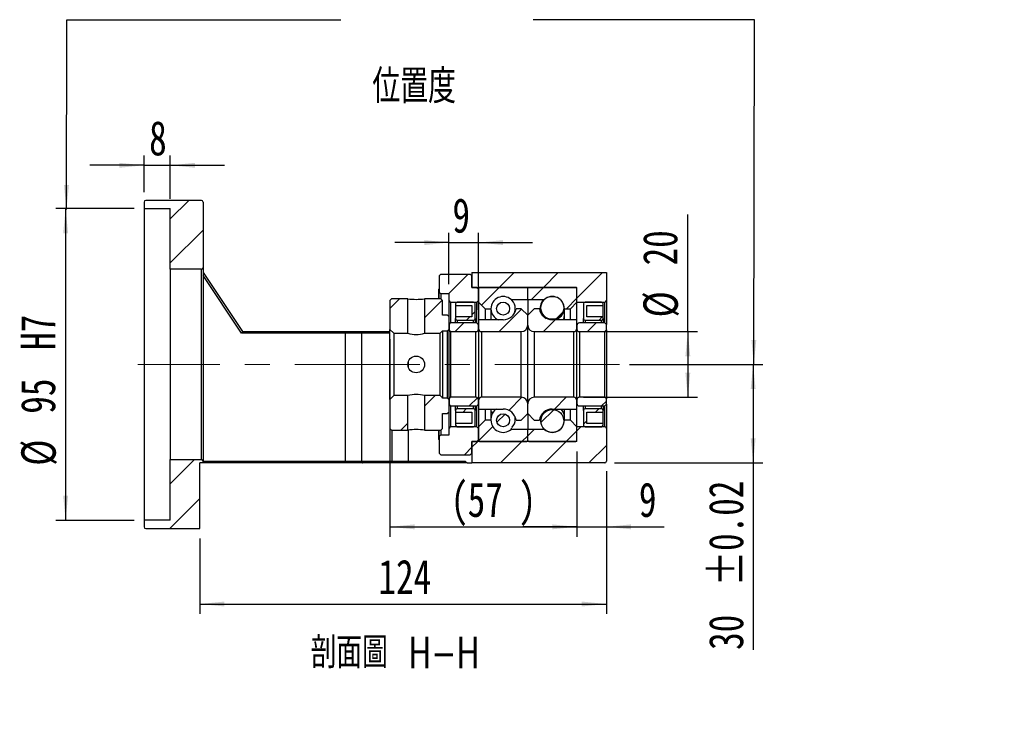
# Model space of a CAD drawing. Header units: millimetres. Extents: x 46 to 281, y 20 to 196.
# Tile 4 of 6: x 181 to 281, y 20 to 91. Entities that reach past the tile are written whole.
import ezdxf

# ---------------------------------------------------------------- set-up
doc = ezdxf.new("R2010")
doc.units = ezdxf.units.MM
doc.linetypes.add('CENTERX2', pattern=[20.32, 12.7, -2.54, 2.54, -2.54])
doc.layers.add('FORMAT', color=7, linetype='Continuous')
doc.styles.add('SLDTEXTSTYLE0', font='TXT', dxfattribs={"width": 0.75})
doc.styles.add('SLDTEXTSTYLE1', font='TXT', dxfattribs={"width": 0.75, "bigfont": 'bigfont'})
doc.dimstyles.new('SLDDIMSTYLE2', dxfattribs={"dimtxt": 3.5, "dimasz": 2.5, "dimexe": 0, "dimexo": 0.0625, "dimgap": 0.875, "dimtad": 1, "dimlfac": 3, "dimrnd": 1e-09, "dimzin": 12, "dimdsep": 46, "dimtxsty": 'SLDTEXTSTYLE0', "dimsah": 1, "dimcen": 0.09, "dimadec": 0, "dimazin": 3, "dimtfac": 1, "dimtofl": 0, "dimtmove": 0, "dimatfit": 3, "dimfxl": 0, "dimfrac": 2, "dimtolj": 1, "dimtzin": 12, "dimarcsym": 0})
doc.dimstyles.new('SLDDIMSTYLE3', dxfattribs={"dimtxt": 3.5, "dimasz": 2.5, "dimexe": 0, "dimexo": 0.0625, "dimgap": 0.875, "dimtad": 1, "dimlfac": 3, "dimrnd": 1e-09, "dimzin": 12, "dimdsep": 46, "dimtxsty": 'SLDTEXTSTYLE0', "dimsah": 1, "dimcen": 0.09, "dimadec": 0, "dimazin": 3, "dimtfac": 1, "dimtmove": 0, "dimatfit": 0, "dimfxl": 0, "dimfrac": 2, "dimtolj": 1, "dimtzin": 12, "dimarcsym": 0})
doc.dimstyles.new('SLDDIMSTYLE6', dxfattribs={"dimtxt": 3.5, "dimasz": 2.5, "dimexe": 0, "dimexo": 0.0625, "dimgap": 0.875, "dimtad": 1, "dimlfac": 3, "dimrnd": 1e-09, "dimzin": 12, "dimdsep": 46, "dimtxsty": 'SLDTEXTSTYLE0', "dimsah": 1, "dimcen": 0.09, "dimadec": 0, "dimazin": 3, "dimtfac": 1, "dimtofl": 0, "dimtmove": 0, "dimatfit": 3, "dimfxl": 0, "dimfrac": 2, "dimtolj": 1, "dimarcsym": 0})
doc.dimstyles.new('SLDDIMSTYLE7', dxfattribs={"dimtxt": 3.5, "dimasz": 2.5, "dimexe": 0, "dimexo": 0.0625, "dimgap": 0.875, "dimtad": 1, "dimlfac": 3, "dimrnd": 1e-09, "dimzin": 12, "dimdsep": 46, "dimtxsty": 'SLDTEXTSTYLE0', "dimsah": 1, "dimcen": 0.09, "dimadec": 0, "dimazin": 3, "dimtol": 1, "dimtp": 0.02, "dimtm": 0.02, "dimtfac": 1, "dimtofl": 0, "dimtmove": 0, "dimatfit": 3, "dimfxl": 0, "dimfrac": 2, "dimtolj": 1, "dimarcsym": 0})

# ---------------------------------------------------------------- blocks, each defined once
blk = doc.blocks.new('_D_11')
at = {"layer": 'FORMAT', "color": 7}
for p, q in [((193.58, 73.23), (193.58, 76.96)), ((196.25, 72.56), (196.25, 76.96)), ((193.58, 75.96), (188.08, 75.96)), ((193.58, 75.96), (196.25, 75.96)), ((196.25, 75.96), (201.75, 75.96))]:
    blk.add_line(p, q, dxfattribs=at)
for points in [[(193.58, 75.96), (191.08, 76.21), (191.08, 75.71)], [(196.25, 75.96), (198.75, 75.71), (198.75, 76.21)]]:
    blk.add_solid(points, dxfattribs=at)
at = {"layer": 'FORMAT', "color": 7, "insert": (194.1, 80.47), "char_height": 3.5, "attachment_point": 1, "style": 'SLDTEXTSTYLE0'}
blk.add_mtext('8', dxfattribs=at)
blk = doc.blocks.new('_D_12')
at = {"layer": 'FORMAT', "color": 7}
for p, q in [((192.58, 71.56), (184.61, 71.56)), ((185.61, 71.56), (185.61, 39.89)), ((192.58, 39.89), (184.61, 39.89))]:
    blk.add_line(p, q, dxfattribs=at)
for points in [[(185.61, 71.56), (185.36, 69.06), (185.86, 69.06)], [(185.61, 39.89), (185.86, 42.39), (185.36, 42.39)]]:
    blk.add_solid(points, dxfattribs=at)
at = {"layer": 'FORMAT', "color": 7, "char_height": 3.5, "attachment_point": 1, "rotation": 90, "style": 'SLDTEXTSTYLE0'}
for s, insert in [('H7', (181.05, 57.2)), ('95', (181.05, 50.72)), ('%%c', (181.1, 45.44))]:
    blk.add_mtext(s, dxfattribs=dict(at, insert=insert))
blk = doc.blocks.new('_D_13')
at = {"layer": 'FORMAT', "color": 7}
for p, q in [((240.58, 44.89), (240.58, 30.39)), ((199.25, 38.06), (199.25, 30.39)), ((199.25, 31.39), (240.58, 31.39))]:
    blk.add_line(p, q, dxfattribs=at)
for points in [[(199.25, 31.39), (201.75, 31.14), (201.75, 31.64)], [(240.58, 31.39), (238.08, 31.64), (238.08, 31.14)]]:
    blk.add_solid(points, dxfattribs=at)
at = {"layer": 'FORMAT', "color": 7, "insert": (217.41, 35.9), "char_height": 3.5, "attachment_point": 1, "style": 'SLDTEXTSTYLE0'}
blk.add_mtext('124', dxfattribs=at)
blk = doc.blocks.new('_D_14')
at = {"layer": 'FORMAT', "color": 7}
for p, q in [((218.58, 58.29), (218.58, 38.23)), ((237.58, 46.89), (237.58, 38.23)), ((218.58, 39.23), (237.58, 39.23))]:
    blk.add_line(p, q, dxfattribs=at)
for points in [[(218.58, 39.23), (221.08, 38.98), (221.08, 39.48)], [(237.58, 39.23), (235.08, 39.48), (235.08, 38.98)]]:
    blk.add_solid(points, dxfattribs=at)
at = {"layer": 'FORMAT', "color": 7, "char_height": 3.5, "attachment_point": 1, "style": 'SLDTEXTSTYLE0'}
for s, insert in [('(', (224.75, 43.74)), (')', (231.65, 43.74)), ('57', (226.48, 43.74))]:
    blk.add_mtext(s, dxfattribs=dict(at, insert=insert))
blk = doc.blocks.new('_D_15')
at = {"layer": 'FORMAT', "color": 7}
for p, q in [((237.58, 46.89), (237.58, 38.23)), ((240.58, 44.89), (240.58, 38.23)), ((237.58, 39.23), (232.08, 39.23)), ((237.58, 39.23), (240.58, 39.23)), ((240.58, 39.23), (246.47, 39.23))]:
    blk.add_line(p, q, dxfattribs=at)
for points in [[(237.58, 39.23), (235.08, 39.48), (235.08, 38.98)], [(240.58, 39.23), (243.08, 38.98), (243.08, 39.48)]]:
    blk.add_solid(points, dxfattribs=at)
at = {"layer": 'FORMAT', "color": 7, "insert": (243.89, 43.74), "char_height": 3.5, "attachment_point": 1, "style": 'SLDTEXTSTYLE0'}
blk.add_mtext('9', dxfattribs=at)
blk = doc.blocks.new('_D_16')
at = {"layer": 'FORMAT', "color": 7}
for p, q in [((248.86, 59.06), (248.86, 70.97)), ((238.25, 59.06), (249.86, 59.06)), ((248.86, 59.06), (248.86, 52.39)), ((238.25, 52.39), (249.86, 52.39))]:
    blk.add_line(p, q, dxfattribs=at)
for points in [[(248.86, 59.06), (248.61, 56.56), (249.11, 56.56)], [(248.86, 52.39), (249.11, 54.89), (248.61, 54.89)]]:
    blk.add_solid(points, dxfattribs=at)
at = {"layer": 'FORMAT', "color": 7, "char_height": 3.5, "attachment_point": 1, "rotation": 90, "style": 'SLDTEXTSTYLE0'}
for s, insert in [('20', (244.29, 65.79)), ('%%c', (244.34, 60.51))]:
    blk.add_mtext(s, dxfattribs=dict(at, insert=insert))
blk = doc.blocks.new('_D_17')
at = {"layer": 'FORMAT', "color": 7}
for p, q in [((242.93, 55.73), (256.5, 55.73)), ((255.5, 55.73), (255.5, 45.73)), ((241.42, 45.73), (256.5, 45.73)), ((255.5, 45.73), (255.5, 26.73))]:
    blk.add_line(p, q, dxfattribs=at)
for points in [[(255.5, 55.73), (255.25, 53.23), (255.75, 53.23)], [(255.5, 45.73), (255.75, 48.23), (255.25, 48.23)]]:
    blk.add_solid(points, dxfattribs=at)
at = {"layer": 'FORMAT', "color": 7, "char_height": 3.5, "attachment_point": 1, "rotation": 90, "style": 'SLDTEXTSTYLE0'}
for s, insert in [('±0.02', (250.99, 33.21)), ('30', (250.99, 26.73))]:
    blk.add_mtext(s, dxfattribs=dict(at, insert=insert))
blk = doc.blocks.new('_D_18')
at = {"layer": 'FORMAT', "color": 7}
for p, q in [((224.58, 63.89), (224.58, 69.11)), ((227.58, 61.26), (227.58, 69.11)), ((224.58, 68.11), (219.08, 68.11)), ((224.58, 68.11), (227.58, 68.11)), ((227.58, 68.11), (233.08, 68.11))]:
    blk.add_line(p, q, dxfattribs=at)
for points in [[(224.58, 68.11), (222.08, 68.36), (222.08, 67.86)], [(227.58, 68.11), (230.08, 67.86), (230.08, 68.36)]]:
    blk.add_solid(points, dxfattribs=at)
at = {"layer": 'FORMAT', "color": 7, "insert": (224.93, 72.62), "char_height": 3.5, "attachment_point": 1, "style": 'SLDTEXTSTYLE0'}
blk.add_mtext('9', dxfattribs=at)

msp = doc.modelspace()

# ---------------------------------------------------------------- hatches: boundary and pattern name
at = {"layer": 'FORMAT', "linetype": 'Continuous', "lineweight": 18}
h = msp.add_hatch(dxfattribs=at)
h.set_pattern_fill('ANSI31', color=256, style=0)
edge = h.paths.add_edge_path(flags=0)
edge.add_arc((199.4166, 72.2283), 0.1667, 0, 90)
edge.add_line((199.4166, 72.3949), (193.7499, 72.3949))
edge.add_arc((193.7499, 72.2283), 0.1667, 90, 180)
edge.add_line((193.5833, 72.2283), (193.5833, 71.5616))
edge.add_line((193.5833, 71.5616), (196.2499, 71.5616))
edge.add_line((196.2499, 71.5616), (196.2499, 65.3949))
edge.add_line((196.2499, 65.3949), (199.4166, 65.3949))
edge.add_arc((199.4166, 65.5616), 0.1667, 270, 360)
edge.add_line((199.5833, 65.5616), (199.5833, 72.2283))
h = msp.add_hatch(dxfattribs=at)
h.set_pattern_fill('ANSI31', color=256, style=0)
edge = h.paths.add_edge_path(flags=0)
edge.add_line((240.5833, 62.2283), (240.5833, 65.0616))
edge.add_line((240.5833, 65.0616), (226.9166, 65.0616))
edge.add_line((226.9166, 65.0616), (226.9166, 63.5616))
edge.add_line((226.9166, 63.5616), (237.5833, 63.5616))
edge.add_line((237.5833, 63.5616), (237.5833, 62.0616))
edge.add_line((237.5833, 62.0616), (240.4166, 62.0616))
edge.add_arc((240.4166, 62.2283), 0.1667, 270, 360)
h = msp.add_hatch(dxfattribs=at)
h.set_pattern_fill('ANSI31', color=256, style=0)
h.paths.add_polyline_path([(224.5833, 62.2283), (224.7499, 62.0616), (227.4166, 62.0616), (227.5833, 62.2283), (227.5833, 63.3949), (227.4166, 63.5616), (226.9166, 63.5616), (226.9166, 64.7283), (226.7499, 64.8949), (223.7499, 64.8949), (223.5833, 64.7283), (223.5833, 63.0616), (223.7499, 62.8949), (224.5833, 62.8949)], flags=0)
h = msp.add_hatch(dxfattribs=at)
h.set_pattern_fill('ANSI31', color=256, style=0)
edge = h.paths.add_edge_path(flags=0)
edge.add_line((232.4833, 63.5616), (227.6833, 63.5616))
edge.add_arc((227.6833, 63.4616), 0.1, 90, 180)
edge.add_line((227.5833, 63.4616), (227.5833, 62.0616))
edge.add_line((227.5833, 62.0616), (228.2499, 61.3949))
edge.add_line((228.2499, 61.3949), (228.8499, 61.3949))
edge.add_arc((230.0833, 61.3949), 1.2333, 49.179109, 180, ccw=False)
edge.add_line((230.8895, 62.3283), (232.5833, 62.3283))
edge.add_line((232.5833, 62.3283), (232.5833, 63.4616))
edge.add_arc((232.4833, 63.4616), 0.1, 0, 90)
h = msp.add_hatch(dxfattribs=at)
h.set_pattern_fill('ANSI31', color=256, style=0)
edge = h.paths.add_edge_path(flags=0)
edge.add_line((237.5833, 62.0616), (237.5833, 63.4616))
edge.add_arc((237.4833, 63.4616), 0.1, 0, 90)
edge.add_line((237.4833, 63.5616), (232.6833, 63.5616))
edge.add_arc((232.6833, 63.4616), 0.1, 90, 180)
edge.add_line((232.5833, 63.4616), (232.5833, 62.3283))
edge.add_line((232.5833, 62.3283), (234.2771, 62.3283))
edge.add_arc((235.0833, 61.3949), 1.2333, 0, 130.820891, ccw=False)
edge.add_line((236.3166, 61.3949), (236.9166, 61.3949))
edge.add_line((236.9166, 61.3949), (237.5833, 62.0616))
h = msp.add_hatch(dxfattribs=at)
h.set_pattern_fill('ANSI31', color=256, style=0)
h.paths.add_polyline_path([(218.7499, 62.3949), (218.5833, 62.2283), (218.5833, 59.2949), (218.9833, 58.8949), (220.3999, 58.8949), (220.3999, 62.3949)], flags=0)
h = msp.add_hatch(dxfattribs=at)
h.set_pattern_fill('ANSI31', color=256, style=0)
h.paths.add_polyline_path([(224.5833, 60.5616), (224.4166, 60.7283), (223.9166, 60.7283), (223.9166, 62.2283), (223.7499, 62.3949), (222.0999, 62.3949), (222.0999, 58.8949), (223.6833, 58.8949), (223.9166, 59.1283), (223.9166, 59.1449), (224.4166, 59.1449), (224.5833, 59.3116)], flags=0)
h = msp.add_hatch(dxfattribs=at)
h.set_pattern_fill('ANSI31', color=256, style=0)
edge = h.paths.add_edge_path(flags=0)
edge.add_line((226.9166, 61.7283), (226.9166, 60.5616))
edge.add_line((226.9166, 60.5616), (225.2499, 60.5616))
edge.add_line((225.2499, 60.5616), (225.2499, 60.3949))
edge.add_arc((225.4166, 60.3949), 0.1667, 180, 270)
edge.add_line((225.4166, 60.2283), (227.0833, 60.2283))
edge.add_arc((227.0833, 60.3949), 0.1667, 270, 360)
edge.add_line((227.2499, 60.3949), (227.2499, 61.8949))
edge.add_arc((227.0833, 61.8949), 0.1667, 0, 90)
edge.add_line((227.0833, 62.0616), (225.4166, 62.0616))
edge.add_arc((225.4166, 61.8949), 0.1667, 90, 180)
edge.add_line((225.2499, 61.8949), (225.2499, 61.7283))
edge.add_line((225.2499, 61.7283), (226.9166, 61.7283))
h = msp.add_hatch(dxfattribs=at)
h.set_pattern_fill('ANSI31', color=256, style=0)
edge = h.paths.add_edge_path(flags=0)
edge.add_arc((230.0833, 61.4002), 0.6611, 0, 360)
h = msp.add_hatch(dxfattribs=at)
h.set_pattern_fill('ANSI31', color=256, style=0)
edge = h.paths.add_edge_path(flags=0)
edge.add_arc((235.0833, 61.4809), 1.1658, 0, 360)
h = msp.add_hatch(dxfattribs=at)
h.set_pattern_fill('ANSI31', color=256, style=0)
edge = h.paths.add_edge_path(flags=0)
edge.add_line((240.2499, 60.3949), (240.2499, 60.5616))
edge.add_line((240.2499, 60.5616), (238.5833, 60.5616))
edge.add_line((238.5833, 60.5616), (238.5833, 61.7283))
edge.add_line((238.5833, 61.7283), (240.2499, 61.7283))
edge.add_line((240.2499, 61.7283), (240.2499, 61.8949))
edge.add_arc((240.0833, 61.8949), 0.1667, 0, 90)
edge.add_line((240.0833, 62.0616), (238.4166, 62.0616))
edge.add_arc((238.4166, 61.8949), 0.1667, 90, 180)
edge.add_line((238.2499, 61.8949), (238.2499, 60.3949))
edge.add_arc((238.4166, 60.3949), 0.1667, 180, 270)
edge.add_line((238.4166, 60.2283), (240.0833, 60.2283))
edge.add_arc((240.0833, 60.3949), 0.1667, 270, 360)
h = msp.add_hatch(dxfattribs=at)
h.set_pattern_fill('ANSI31', color=256, style=0)
edge = h.paths.add_edge_path(flags=0)
edge.add_line((232.5833, 59.7283), (232.5833, 60.7283))
edge.add_line((232.5833, 60.7283), (231.9166, 61.3949))
edge.add_line((231.9166, 61.3949), (231.4015, 61.3949))
edge.add_arc((230.0833, 61.5949), 1.3333, 270, 351.373073, ccw=False)
edge.add_line((230.0833, 60.2616), (227.5833, 60.2616))
edge.add_line((227.5833, 60.2616), (227.5833, 59.3949))
edge.add_arc((227.9166, 59.3949), 0.3333, 180, 270)
edge.add_line((227.9166, 59.0616), (231.9166, 59.0616))
edge.add_arc((231.9166, 59.7283), 0.6667, 270, 360)
h = msp.add_hatch(dxfattribs=at)
h.set_pattern_fill('ANSI31', color=256, style=0)
edge = h.paths.add_edge_path(flags=0)
edge.add_line((233.765, 61.3949), (233.2499, 61.3949))
edge.add_line((233.2499, 61.3949), (232.5833, 60.7283))
edge.add_line((232.5833, 60.7283), (232.5833, 59.7283))
edge.add_arc((233.2499, 59.7283), 0.6667, 180, 270)
edge.add_line((233.2499, 59.0616), (237.2499, 59.0616))
edge.add_arc((237.2499, 59.3949), 0.3333, 270, 360)
edge.add_line((237.5833, 59.3949), (237.5833, 60.2616))
edge.add_line((237.5833, 60.2616), (235.0833, 60.2616))
edge.add_arc((235.0833, 61.5949), 1.3333, 188.626927, 270, ccw=False)
h = msp.add_hatch(dxfattribs=at)
h.set_pattern_fill('ANSI31', color=256, style=0)
edge = h.paths.add_edge_path(flags=0)
edge.add_line((224.5833, 59.2283), (224.7499, 59.0616))
edge.add_line((224.7499, 59.0616), (227.3166, 59.0616))
edge.add_arc((227.3166, 59.3283), 0.2667, 270, 360)
edge.add_line((227.5833, 59.3283), (227.5833, 59.6783))
edge.add_arc((227.3166, 59.6783), 0.2667, 0, 90)
edge.add_line((227.3166, 59.9449), (224.7499, 59.9449))
edge.add_line((224.7499, 59.9449), (224.5833, 59.7783))
edge.add_line((224.5833, 59.7783), (224.5833, 59.2283))
h = msp.add_hatch(dxfattribs=at)
h.set_pattern_fill('ANSI31', color=256, style=0)
edge = h.paths.add_edge_path(flags=0)
edge.add_line((240.4166, 59.0616), (240.5833, 59.2283))
edge.add_line((240.5833, 59.2283), (240.5833, 59.7783))
edge.add_line((240.5833, 59.7783), (240.4166, 59.9449))
edge.add_line((240.4166, 59.9449), (237.8499, 59.9449))
edge.add_arc((237.8499, 59.6783), 0.2667, 90, 180)
edge.add_line((237.5833, 59.6783), (237.5833, 59.3283))
edge.add_arc((237.8499, 59.3283), 0.2667, 180, 270)
edge.add_line((237.8499, 59.0616), (240.4166, 59.0616))
h = msp.add_hatch(dxfattribs=at)
h.set_pattern_fill('ANSI31', color=256, style=0)
h.paths.add_polyline_path([(218.5833, 49.2283), (218.7499, 49.0616), (220.3999, 49.0616), (220.3999, 52.5616), (218.9833, 52.5616), (218.5833, 52.1616)], flags=0)
h = msp.add_hatch(dxfattribs=at)
h.set_pattern_fill('ANSI31', color=256, style=0)
h.paths.add_polyline_path([(223.9166, 49.2283), (223.9166, 50.7283), (224.4166, 50.7283), (224.5833, 50.8949), (224.5833, 52.1449), (224.4166, 52.3116), (223.9166, 52.3116), (223.9166, 52.3283), (223.6833, 52.5616), (222.0999, 52.5616), (222.0999, 49.0616), (223.7499, 49.0616)], flags=0)
h = msp.add_hatch(dxfattribs=at)
h.set_pattern_fill('ANSI31', color=256, style=0)
edge = h.paths.add_edge_path(flags=0)
edge.add_line((224.7499, 52.3949), (224.5833, 52.2283))
edge.add_line((224.5833, 52.2283), (224.5833, 51.6783))
edge.add_line((224.5833, 51.6783), (224.7499, 51.5116))
edge.add_line((224.7499, 51.5116), (227.3166, 51.5116))
edge.add_arc((227.3166, 51.7783), 0.2667, 270, 360)
edge.add_line((227.5833, 51.7783), (227.5833, 52.1283))
edge.add_arc((227.3166, 52.1283), 0.2667, 0, 90)
edge.add_line((227.3166, 52.3949), (224.7499, 52.3949))
h = msp.add_hatch(dxfattribs=at)
h.set_pattern_fill('ANSI31', color=256, style=0)
edge = h.paths.add_edge_path(flags=0)
edge.add_line((231.4015, 50.0616), (231.9166, 50.0616))
edge.add_line((231.9166, 50.0616), (232.5833, 50.7283))
edge.add_line((232.5833, 50.7283), (232.5833, 51.7283))
edge.add_arc((231.9166, 51.7283), 0.6667, 0, 90)
edge.add_line((231.9166, 52.3949), (227.9166, 52.3949))
edge.add_arc((227.9166, 52.0616), 0.3333, 90, 180)
edge.add_line((227.5833, 52.0616), (227.5833, 51.1949))
edge.add_line((227.5833, 51.1949), (230.0833, 51.1949))
edge.add_arc((230.0833, 49.8616), 1.3333, 8.626927, 90, ccw=False)
h = msp.add_hatch(dxfattribs=at)
h.set_pattern_fill('ANSI31', color=256, style=0)
edge = h.paths.add_edge_path(flags=0)
edge.add_line((232.5833, 51.7283), (232.5833, 50.7283))
edge.add_line((232.5833, 50.7283), (233.2499, 50.0616))
edge.add_line((233.2499, 50.0616), (233.765, 50.0616))
edge.add_arc((235.0833, 49.8616), 1.3333, 90, 171.373073, ccw=False)
edge.add_line((235.0833, 51.1949), (237.5833, 51.1949))
edge.add_line((237.5833, 51.1949), (237.5833, 52.0616))
edge.add_arc((237.2499, 52.0616), 0.3333, 0, 90)
edge.add_line((237.2499, 52.3949), (233.2499, 52.3949))
edge.add_arc((233.2499, 51.7283), 0.6667, 90, 180)
h = msp.add_hatch(dxfattribs=at)
h.set_pattern_fill('ANSI31', color=256, style=0)
edge = h.paths.add_edge_path(flags=0)
edge.add_line((240.5833, 52.2283), (240.4166, 52.3949))
edge.add_line((240.4166, 52.3949), (237.8499, 52.3949))
edge.add_arc((237.8499, 52.1283), 0.2667, 90, 180)
edge.add_line((237.5833, 52.1283), (237.5833, 51.7783))
edge.add_arc((237.8499, 51.7783), 0.2667, 180, 270)
edge.add_line((237.8499, 51.5116), (240.4166, 51.5116))
edge.add_line((240.4166, 51.5116), (240.5833, 51.6783))
edge.add_line((240.5833, 51.6783), (240.5833, 52.2283))
h = msp.add_hatch(dxfattribs=at)
h.set_pattern_fill('ANSI31', color=256, style=0)
edge = h.paths.add_edge_path(flags=0)
edge.add_line((225.2499, 51.0616), (225.2499, 50.8949))
edge.add_line((225.2499, 50.8949), (226.9166, 50.8949))
edge.add_line((226.9166, 50.8949), (226.9166, 49.7283))
edge.add_line((226.9166, 49.7283), (225.2499, 49.7283))
edge.add_line((225.2499, 49.7283), (225.2499, 49.5616))
edge.add_arc((225.4166, 49.5616), 0.1667, 180, 270)
edge.add_line((225.4166, 49.3949), (227.0833, 49.3949))
edge.add_arc((227.0833, 49.5616), 0.1667, 270, 360)
edge.add_line((227.2499, 49.5616), (227.2499, 51.0616))
edge.add_arc((227.0833, 51.0616), 0.1667, 360, 450)
edge.add_line((227.0833, 51.2283), (225.4166, 51.2283))
edge.add_arc((225.4166, 51.0616), 0.1667, 90, 180)
h = msp.add_hatch(dxfattribs=at)
h.set_pattern_fill('ANSI31', color=256, style=0)
edge = h.paths.add_edge_path(flags=0)
edge.add_arc((235.0833, 49.9756), 1.1658, 0, 360)
h = msp.add_hatch(dxfattribs=at)
h.set_pattern_fill('ANSI31', color=256, style=0)
edge = h.paths.add_edge_path(flags=0)
edge.add_line((238.5833, 49.7283), (238.5833, 50.8949))
edge.add_line((238.5833, 50.8949), (240.2499, 50.8949))
edge.add_line((240.2499, 50.8949), (240.2499, 51.0616))
edge.add_arc((240.0833, 51.0616), 0.1667, 360, 450)
edge.add_line((240.0833, 51.2283), (238.4166, 51.2283))
edge.add_arc((238.4166, 51.0616), 0.1667, 90, 180)
edge.add_line((238.2499, 51.0616), (238.2499, 49.5616))
edge.add_arc((238.4166, 49.5616), 0.1667, 180, 270)
edge.add_line((238.4166, 49.3949), (240.0833, 49.3949))
edge.add_arc((240.0833, 49.5616), 0.1667, 270, 360)
edge.add_line((240.2499, 49.5616), (240.2499, 49.7283))
edge.add_line((240.2499, 49.7283), (238.5833, 49.7283))
h = msp.add_hatch(dxfattribs=at)
h.set_pattern_fill('ANSI31', color=256, style=0)
edge = h.paths.add_edge_path(flags=0)
edge.add_line((227.5833, 49.3949), (227.5833, 47.9949))
edge.add_arc((227.6833, 47.9949), 0.1, 180, 270)
edge.add_line((227.6833, 47.8949), (232.4833, 47.8949))
edge.add_arc((232.4833, 47.9949), 0.1, 270, 360)
edge.add_line((232.5833, 47.9949), (232.5833, 49.1283))
edge.add_line((232.5833, 49.1283), (230.8895, 49.1283))
edge.add_arc((230.0833, 50.0616), 1.2333, 180, 310.820891, ccw=False)
edge.add_line((228.8499, 50.0616), (228.2499, 50.0616))
edge.add_line((228.2499, 50.0616), (227.5833, 49.3949))
h = msp.add_hatch(dxfattribs=at)
h.set_pattern_fill('ANSI31', color=256, style=0)
edge = h.paths.add_edge_path(flags=0)
edge.add_arc((230.0833, 50.0564), 0.6611, 0, 360)
h = msp.add_hatch(dxfattribs=at)
h.set_pattern_fill('ANSI31', color=256, style=0)
edge = h.paths.add_edge_path(flags=0)
edge.add_line((232.6833, 47.8949), (237.4833, 47.8949))
edge.add_arc((237.4833, 47.9949), 0.1, 270, 360)
edge.add_line((237.5833, 47.9949), (237.5833, 49.3949))
edge.add_line((237.5833, 49.3949), (236.9166, 50.0616))
edge.add_line((236.9166, 50.0616), (236.3166, 50.0616))
edge.add_arc((235.0833, 50.0616), 1.2333, 229.179109, 360, ccw=False)
edge.add_line((234.2771, 49.1283), (232.5833, 49.1283))
edge.add_line((232.5833, 49.1283), (232.5833, 47.9949))
edge.add_arc((232.6833, 47.9949), 0.1, 180, 270)
h = msp.add_hatch(dxfattribs=at)
h.set_pattern_fill('ANSI31', color=256, style=0)
h.paths.add_polyline_path([(224.7499, 49.3949), (224.5833, 49.2283), (224.5833, 48.5616), (223.7499, 48.5616), (223.5833, 48.3949), (223.5833, 46.7283), (223.7499, 46.5616), (226.7499, 46.5616), (226.9166, 46.7283), (226.9166, 47.8949), (227.4166, 47.8949), (227.5833, 48.0616), (227.5833, 49.2283), (227.4166, 49.3949)], flags=0)
h = msp.add_hatch(dxfattribs=at)
h.set_pattern_fill('ANSI31', color=256, style=0)
edge = h.paths.add_edge_path(flags=0)
edge.add_line((240.5833, 45.8949), (240.5833, 49.2283))
edge.add_arc((240.4166, 49.2283), 0.1667, 0, 90)
edge.add_line((240.4166, 49.3949), (237.5833, 49.3949))
edge.add_line((237.5833, 49.3949), (237.5833, 47.8949))
edge.add_line((237.5833, 47.8949), (226.9166, 47.8949))
edge.add_line((226.9166, 47.8949), (226.9166, 45.7283))
edge.add_line((226.9166, 45.7283), (240.4166, 45.7283))
edge.add_arc((240.4166, 45.8949), 0.1667, 270, 360)
h = msp.add_hatch(dxfattribs=at)
h.set_pattern_fill('ANSI31', color=256, style=0)
edge = h.paths.add_edge_path(flags=0)
edge.add_line((196.2499, 46.0616), (196.2499, 39.8949))
edge.add_line((196.2499, 39.8949), (193.5833, 39.8949))
edge.add_line((193.5833, 39.8949), (193.5833, 39.2283))
edge.add_arc((193.7499, 39.2283), 0.1667, 180, 270)
edge.add_line((193.7499, 39.0616), (199.2499, 39.0616))
edge.add_line((199.2499, 39.0616), (199.2499, 45.7283))
edge.add_line((199.2499, 45.7283), (199.5833, 45.7283))
edge.add_line((199.5833, 45.7283), (199.5833, 45.8949))
edge.add_arc((199.4166, 45.8949), 0.1667, 0, 90)
edge.add_line((199.4166, 46.0616), (196.2499, 46.0616))

# ---------------------------------------------------------------- linework, layer by layer
at = {"color": 7, "linetype": 'Continuous', "lineweight": 25}
for p, q in [((193.5833, 72.2283), (193.5833, 71.5616)), ((199.4166, 72.3949), (193.7499, 72.3949)), ((199.5833, 72.2283), (199.5833, 65.5616)), ((193.5833, 71.5616), (196.2499, 71.5616)), ((193.5833, 71.5616), (193.5833, 39.8949)), ((196.2499, 65.3949), (196.2499, 71.5616)), ((199.4166, 65.3949), (196.2499, 65.3949)), ((196.2499, 65.3949), (196.2499, 46.0616)), ((199.4166, 46.0616), (199.4166, 65.3949)), ((199.5833, 65.5616), (199.5833, 45.8949)), ((199.5833, 65.0616), (203.5833, 59.0616)), ((226.9166, 65.0616), (226.9166, 63.5616)), ((226.9166, 65.0616), (240.5833, 65.0616)), ((240.5833, 65.0616), (240.5833, 62.2283)), ((203.4941, 58.8949), (199.5833, 64.7611)), ((223.5833, 64.7283), (223.7499, 64.8949)), ((223.5833, 64.7283), (223.5833, 63.0616)), ((223.7499, 64.8949), (226.7499, 64.8949)), ((226.7499, 64.8949), (226.9166, 64.7283)), ((226.9166, 63.5616), (226.9166, 64.7283)), ((223.5833, 63.397), (223.5499, 63.3636)), ((223.5499, 62.3949), (223.5499, 63.3636)), ((223.7499, 62.8949), (223.5833, 63.0616)), ((223.5833, 62.3949), (223.5833, 63.0616)), ((227.4166, 63.5616), (226.9166, 63.5616)), ((226.9166, 63.5616), (237.5833, 63.5616)), ((227.4166, 63.5616), (227.5833, 63.3949)), ((227.5833, 63.4616), (227.5833, 62.0616)), ((227.5833, 62.2283), (227.5833, 63.3949)), ((232.4833, 63.5616), (227.6833, 63.5616)), ((232.5833, 62.3283), (232.5833, 63.4616)), ((237.4833, 63.5616), (232.6833, 63.5616)), ((237.5833, 62.0616), (237.5833, 63.5616)), ((237.5833, 62.0616), (237.5833, 63.4616)), ((218.5833, 62.2283), (218.7499, 62.3949)), ((218.5833, 62.2283), (218.5833, 59.2949)), ((220.3999, 62.3949), (218.7499, 62.3949)), ((220.3999, 58.8949), (220.3999, 62.3949)), ((222.0999, 62.3949), (222.0999, 58.8949)), ((223.7499, 62.3949), (222.0999, 62.3949)), ((224.5833, 62.8949), (223.7499, 62.8949)), ((223.7499, 62.8949), (223.7499, 62.3949)), ((223.7499, 62.3949), (223.9166, 62.2283)), ((223.9166, 60.7283), (223.9166, 62.2283)), ((224.5833, 62.2283), (224.5833, 62.8949)), ((224.7499, 62.0616), (224.5833, 62.2283)), ((224.5833, 60.5616), (224.5833, 62.2283)), ((224.7499, 62.0616), (227.4166, 62.0616)), ((224.7499, 62.0616), (224.7499, 59.9449)), ((227.0833, 62.0616), (225.4166, 62.0616)), ((227.5833, 62.2283), (227.4166, 62.0616)), ((227.4166, 59.9255), (227.4166, 62.0616)), ((227.5833, 62.0616), (228.2499, 61.3949)), ((227.5833, 62.0616), (227.5833, 60.2616)), ((230.8895, 62.3283), (232.5833, 62.3283)), ((230.8895, 62.3283), (230.8895, 62.2859)), ((232.5833, 62.3283), (232.5833, 60.7283)), ((232.5833, 62.3283), (234.2771, 62.3283)), ((236.9166, 61.3949), (237.5833, 62.0616)), ((237.5833, 60.2616), (237.5833, 62.0616)), ((237.5833, 62.0616), (240.4166, 62.0616)), ((240.0833, 62.0616), (238.4166, 62.0616)), ((240.5833, 62.2283), (240.5833, 59.7783)), ((225.2499, 61.8949), (225.2499, 61.7283)), ((225.2499, 61.7283), (226.9166, 61.7283)), ((225.2499, 61.7283), (225.2499, 60.5616)), ((226.9166, 61.7283), (226.9166, 60.5616)), ((227.2499, 60.3949), (227.2499, 61.8949)), ((228.2499, 61.3949), (228.8499, 61.3949)), ((228.2499, 61.3949), (228.2499, 60.2616)), ((228.8499, 61.3949), (228.8499, 60.2616)), ((231.9166, 61.3949), (231.4015, 61.3949)), ((232.5833, 60.7283), (231.9166, 61.3949)), ((233.2499, 61.3949), (232.5833, 60.7283)), ((233.765, 61.3949), (233.2499, 61.3949)), ((233.9074, 61.1087), (233.8821, 61.0162)), ((236.3166, 61.3949), (236.9166, 61.3949)), ((236.3166, 60.2616), (236.3166, 61.3949)), ((236.9166, 60.2616), (236.9166, 61.3949)), ((238.2499, 61.8949), (238.2499, 60.3949)), ((238.5833, 61.7283), (240.2499, 61.7283)), ((238.5833, 60.5616), (238.5833, 61.7283)), ((240.2499, 61.7283), (240.2499, 61.8949)), ((240.2499, 60.5616), (240.2499, 61.7283)), ((224.4166, 60.7283), (223.9166, 60.7283)), ((224.4166, 60.7283), (224.5833, 60.5616)), ((224.5833, 59.3116), (224.5833, 60.5616)), ((225.2499, 60.5616), (225.2499, 60.3949)), ((226.9166, 60.5616), (225.2499, 60.5616)), ((225.2499, 59.9449), (225.2499, 60.3949)), ((225.4166, 60.2283), (227.0833, 60.2283)), ((227.2499, 60.3949), (227.2499, 59.9449)), ((227.5833, 60.2616), (227.5833, 59.3949)), ((230.0833, 60.2616), (227.5833, 60.2616)), ((228.8512, 60.3314), (228.8563, 60.2616)), ((232.5833, 59.7283), (232.5833, 60.7283)), ((237.5833, 60.2616), (235.0833, 60.2616)), ((237.5833, 59.3949), (237.5833, 60.2616)), ((238.2499, 59.9449), (238.2499, 60.3949)), ((238.4166, 60.2283), (240.0833, 60.2283)), ((240.2499, 60.5616), (238.5833, 60.5616)), ((240.2499, 60.3949), (240.2499, 60.5616)), ((240.2499, 60.3949), (240.2499, 59.9449)), ((203.5833, 59.0616), (203.4941, 58.8949)), ((203.5833, 59.0616), (214.0658, 59.0616)), ((214.0658, 59.0616), (214.0658, 58.8949)), ((214.0658, 59.0616), (215.7803, 59.0616)), ((215.7803, 59.0616), (218.5833, 59.0616)), ((218.9833, 58.8949), (218.5833, 59.2949)), ((218.5833, 52.1616), (218.5833, 59.2949)), ((223.9166, 59.1283), (223.6833, 58.8949)), ((223.9166, 59.1449), (224.4166, 59.1449)), ((223.9166, 59.1283), (223.9166, 59.1449)), ((223.9166, 59.1283), (223.9166, 52.3283)), ((224.5833, 59.3116), (224.4166, 59.1449)), ((224.4166, 52.3116), (224.4166, 59.1449)), ((224.5833, 59.7783), (224.7499, 59.9449)), ((224.5833, 59.7783), (224.5833, 59.2283)), ((224.7499, 59.0616), (224.5833, 59.2283)), ((224.5833, 52.2283), (224.5833, 59.2283)), ((227.3166, 59.9449), (224.7499, 59.9449)), ((224.7499, 59.0616), (227.3166, 59.0616)), ((224.7499, 59.0616), (224.7499, 52.3949)), ((227.3166, 52.3949), (227.3166, 59.0616)), ((227.5833, 59.3283), (227.5833, 59.6783)), ((227.5833, 59.3283), (227.5833, 52.1283)), ((227.9166, 59.0616), (231.9166, 59.0616)), ((227.9166, 52.3949), (227.9166, 59.0616)), ((231.9166, 52.3949), (231.9166, 59.0616)), ((232.5833, 51.7283), (232.5833, 59.7283)), ((233.2499, 59.0616), (237.2499, 59.0616)), ((233.2499, 59.0616), (233.2499, 52.3949)), ((237.2499, 59.0616), (237.2499, 52.3949)), ((237.5833, 59.6783), (237.5833, 59.3283)), ((237.5833, 52.1283), (237.5833, 59.3283)), ((240.4166, 59.9449), (237.8499, 59.9449)), ((237.8499, 59.0616), (240.4166, 59.0616)), ((237.8499, 59.0616), (237.8499, 52.3949)), ((240.4166, 59.9449), (240.5833, 59.7783)), ((240.5833, 59.2283), (240.4166, 59.0616)), ((240.4166, 52.3949), (240.4166, 59.0616)), ((240.5833, 59.2283), (240.5833, 59.7783)), ((240.5833, 59.2283), (240.5833, 52.2283)), ((214.0658, 58.8949), (203.4941, 58.8949)), ((215.6987, 58.8949), (214.0658, 58.8949)), ((214.0658, 45.8949), (214.0658, 58.8949)), ((215.6987, 58.8949), (215.6987, 45.8949)), ((218.9833, 58.8949), (218.9833, 52.5616)), ((218.9833, 58.8949), (220.3999, 58.8949)), ((222.0999, 58.8949), (223.6833, 58.8949)), ((223.6833, 52.5616), (223.6833, 58.8949)), ((218.5833, 52.1616), (218.9833, 52.5616)), ((218.5833, 52.1616), (218.5833, 49.2283)), ((220.3999, 52.5616), (218.9833, 52.5616)), ((220.3999, 49.0616), (220.3999, 52.5616)), ((223.6833, 52.5616), (222.0999, 52.5616)), ((222.0999, 52.5616), (222.0999, 49.0616)), ((223.6833, 52.5616), (223.9166, 52.3283)), ((223.9166, 52.3116), (223.9166, 52.3283)), ((224.4166, 52.3116), (223.9166, 52.3116)), ((224.4166, 52.3116), (224.5833, 52.1449)), ((224.5833, 52.2283), (224.7499, 52.3949)), ((224.5833, 52.2283), (224.5833, 51.6783)), ((224.5833, 50.8949), (224.5833, 52.1449)), ((227.3166, 52.3949), (224.7499, 52.3949)), ((227.5833, 51.7783), (227.5833, 52.1283)), ((227.5833, 52.0616), (227.5833, 51.1949)), ((231.9166, 52.3949), (227.9166, 52.3949)), ((237.2499, 52.3949), (233.2499, 52.3949)), ((237.5833, 52.1283), (237.5833, 51.7783)), ((237.5833, 51.1949), (237.5833, 52.0616)), ((240.4166, 52.3949), (237.8499, 52.3949)), ((240.4166, 52.3949), (240.5833, 52.2283)), ((240.5833, 51.6783), (240.5833, 52.2283)), ((224.7499, 51.5116), (224.5833, 51.6783)), ((224.7499, 51.5116), (224.7499, 49.3949)), ((224.7499, 51.5116), (227.3166, 51.5116)), ((225.2499, 51.0616), (225.2499, 51.5116)), ((225.2499, 51.0616), (225.2499, 50.8949)), ((227.0833, 51.2283), (225.4166, 51.2283)), ((227.2499, 51.5116), (227.2499, 51.0616)), ((227.2499, 49.5616), (227.2499, 51.0616)), ((227.4166, 49.3949), (227.4166, 51.531)), ((227.5833, 51.1949), (230.0833, 51.1949)), ((227.5833, 51.1949), (227.5833, 49.3949)), ((228.2499, 51.1949), (228.2499, 50.0616)), ((228.8499, 51.1949), (228.8499, 50.0616)), ((232.5833, 50.7283), (232.5833, 51.7283)), ((235.0833, 51.1949), (237.5833, 51.1949)), ((236.3166, 50.0616), (236.3166, 51.1949)), ((236.9166, 50.0616), (236.9166, 51.1949)), ((237.5833, 49.3949), (237.5833, 51.1949)), ((237.8499, 51.5116), (240.4166, 51.5116)), ((238.2499, 51.0616), (238.2499, 51.5116)), ((238.2499, 51.0616), (238.2499, 49.5616)), ((240.0833, 51.2283), (238.4166, 51.2283)), ((240.2499, 51.5116), (240.2499, 51.0616)), ((240.2499, 50.8949), (240.2499, 51.0616)), ((240.5833, 51.6783), (240.4166, 51.5116)), ((240.5833, 51.6783), (240.5833, 49.2283)), ((223.9166, 50.7283), (224.4166, 50.7283)), ((223.9166, 49.2283), (223.9166, 50.7283)), ((224.5833, 50.8949), (224.4166, 50.7283)), ((224.5833, 49.2283), (224.5833, 50.8949)), ((225.2499, 50.8949), (226.9166, 50.8949)), ((225.2499, 50.8949), (225.2499, 49.7283)), ((226.9166, 50.8949), (226.9166, 49.7283)), ((228.2499, 50.0616), (227.5833, 49.3949)), ((228.8499, 50.0616), (228.2499, 50.0616)), ((231.4015, 50.0616), (231.9166, 50.0616)), ((231.9166, 50.0616), (232.5833, 50.7283)), ((232.5833, 50.7283), (233.2499, 50.0616)), ((232.5833, 50.7283), (232.5833, 49.1283)), ((233.2499, 50.0616), (233.765, 50.0616)), ((236.9166, 50.0616), (236.3166, 50.0616)), ((237.5833, 49.3949), (236.9166, 50.0616)), ((238.5833, 50.8949), (240.2499, 50.8949)), ((238.5833, 49.7283), (238.5833, 50.8949)), ((240.2499, 49.7283), (240.2499, 50.8949)), ((218.7499, 49.0616), (218.5833, 49.2283)), ((218.7499, 49.0616), (220.3999, 49.0616)), ((222.0999, 49.0616), (223.7499, 49.0616)), ((223.5499, 48.1403), (223.5499, 49.0616)), ((223.5833, 48.3949), (223.5833, 49.0616)), ((223.9166, 49.2283), (223.7499, 49.0616)), ((223.7499, 49.0616), (223.7499, 48.5616)), ((224.5833, 49.2283), (224.7499, 49.3949)), ((224.5833, 48.5616), (224.5833, 49.2283)), ((227.4166, 49.3949), (224.7499, 49.3949)), ((225.2499, 49.7283), (225.2499, 49.5616)), ((226.9166, 49.7283), (225.2499, 49.7283)), ((225.4166, 49.3949), (227.0833, 49.3949)), ((227.4166, 49.3949), (227.5833, 49.2283)), ((227.5833, 49.3949), (227.5833, 47.9949)), ((227.5833, 48.0616), (227.5833, 49.2283)), ((230.8895, 49.2587), (230.8895, 49.1283)), ((232.5833, 49.1283), (230.8895, 49.1283)), ((232.5833, 47.9949), (232.5833, 49.1283)), ((234.2771, 49.1283), (232.5833, 49.1283)), ((234.2771, 49.1283), (234.2771, 49.1335)), ((237.5833, 47.9949), (237.5833, 49.3949)), ((237.5833, 47.8949), (237.5833, 49.3949)), ((240.4166, 49.3949), (237.5833, 49.3949)), ((238.4166, 49.3949), (240.0833, 49.3949)), ((240.2499, 49.7283), (238.5833, 49.7283)), ((240.2499, 49.5616), (240.2499, 49.7283)), ((240.5833, 49.2283), (240.5833, 45.8949)), ((223.5499, 48.0929), (223.5499, 48.1403)), ((223.5499, 48.0929), (223.5833, 48.0596)), ((223.5833, 48.3949), (223.7499, 48.5616)), ((223.5833, 48.3949), (223.5833, 46.7283)), ((223.7499, 48.5616), (224.5833, 48.5616)), ((227.5833, 48.0616), (227.4166, 47.8949)), ((226.9166, 47.8949), (227.4166, 47.8949)), ((226.9166, 46.7283), (226.9166, 47.8949)), ((226.9166, 47.8949), (226.9166, 45.7283)), ((237.5833, 47.8949), (226.9166, 47.8949)), ((227.6833, 47.8949), (232.4833, 47.8949)), ((232.6833, 47.8949), (237.4833, 47.8949)), ((196.2499, 46.0616), (199.4166, 46.0616)), ((196.2499, 39.8949), (196.2499, 46.0616)), ((223.7499, 46.5616), (223.5833, 46.7283)), ((223.7499, 46.5616), (226.7499, 46.5616)), ((226.9166, 46.7283), (226.7499, 46.5616)), ((199.2499, 39.0616), (199.2499, 45.7283)), ((199.5833, 45.7283), (199.2499, 45.7283)), ((199.5833, 45.8949), (199.5833, 45.7283)), ((199.5833, 45.8949), (214.0658, 45.8949)), ((214.0658, 45.7283), (199.5833, 45.7283)), ((214.0658, 45.8949), (215.6987, 45.8949)), ((214.0658, 45.8949), (214.0658, 45.7283)), ((215.7803, 45.7283), (214.0658, 45.7283)), ((215.6987, 45.8949), (218.8012, 45.8949)), ((218.7196, 45.7283), (215.7803, 45.7283)), ((220.4341, 45.7283), (218.7196, 45.7283)), ((218.8012, 45.8949), (220.4341, 45.8949)), ((220.4341, 45.8949), (220.4341, 45.7283)), ((220.4341, 45.8949), (226.2499, 45.8949)), ((226.4166, 45.7283), (220.4341, 45.7283)), ((226.4166, 45.7283), (226.9166, 45.7283)), ((240.4166, 45.7283), (226.9166, 45.7283)), ((193.5833, 39.8949), (193.5833, 39.2283)), ((196.2499, 39.8949), (193.5833, 39.8949)), ((193.7499, 39.0616), (199.2499, 39.0616))]:
    msp.add_line(p, q, dxfattribs=at)
at = {"color": 8, "linetype": 'Continuous', "lineweight": 25}
for p, q in [((240.4166, 59.9449), (240.4166, 62.0616)), ((225.4166, 60.2283), (225.4166, 59.9449)), ((227.0833, 59.9449), (227.0833, 60.2283)), ((238.4166, 60.2283), (238.4166, 59.9449)), ((240.0833, 59.9449), (240.0833, 60.2283)), ((218.5833, 58.8949), (215.6987, 58.8949)), ((220.4341, 55.9664), (220.4341, 55.4923)), ((225.4166, 51.5116), (225.4166, 51.2283)), ((227.0833, 51.2283), (227.0833, 51.5116)), ((238.4166, 51.5116), (238.4166, 51.2283)), ((240.0833, 51.2283), (240.0833, 51.5116)), ((240.4166, 49.3949), (240.4166, 51.5116)), ((218.8012, 45.8949), (218.8012, 49.0616)), ((220.4341, 49.0659), (220.4341, 45.8949))]:
    msp.add_line(p, q, dxfattribs=at)
at = {"color": 7, "linetype": 'Continuous', "lineweight": 25, "flags": 128}
for points in [[(215.7803, 59.0616), (215.7644, 59.0584), (215.7491, 59.0489), (215.735, 59.0335), (215.7226, 59.0128), (215.7124, 58.9875), (215.7049, 58.9587), (215.7003, 58.9274), (215.6987, 58.8949)], [(236.0787, 51.0989), (236.1319, 51.1777), (236.1424, 51.1949)], [(228.9289, 50.9436), (228.9332, 50.9323), (229.009, 50.7721)], [(231.3166, 50.1663), (231.2956, 50.3929), (231.287, 50.4351)], [(233.8499, 50.3682), (233.8709, 50.1441), (233.9175, 49.9683)], [(215.6987, 45.8949), (215.7003, 45.8624), (215.7049, 45.8311), (215.7124, 45.8023), (215.7226, 45.7771), (215.735, 45.7563), (215.7491, 45.7409), (215.7644, 45.7315), (215.7803, 45.7283)], [(218.8012, 45.8949), (218.7996, 45.8624), (218.795, 45.8311), (218.7874, 45.8023), (218.7773, 45.7771), (218.7649, 45.7563), (218.7508, 45.7409), (218.7355, 45.7315), (218.7196, 45.7283)]]:
    msp.add_lwpolyline(points, dxfattribs=at)
at = {"color": 7, "linetype": 'Continuous', "lineweight": 25}
for centre, radius in [((230.0833, 61.4002), 0.6611), ((235.0833, 61.4809), 1.1658), ((221.2499, 55.7283), 0.85), ((235.0833, 49.9756), 1.1658), ((230.0833, 50.0564), 0.6611)]:
    msp.add_circle(centre, radius, dxfattribs=at)
for centre, radius, start, end in [((193.7499, 72.2283), 0.1667, 90, 180), ((199.4166, 72.2283), 0.1667, 0, 90), ((199.4166, 65.5616), 0.1667, 270, 0), ((227.6833, 63.4616), 0.1, 90, 180), ((232.4833, 63.4616), 0.1, 0, 90), ((232.6833, 63.4616), 0.1, 90, 180), ((237.4833, 63.4616), 0.1, 0, 90), ((221.2499, 69.0243), 6.6837, 262.69358, 277.30642), ((225.4166, 61.8949), 0.1667, 90, 180), ((227.0833, 61.8949), 0.1667, 0, 90), ((230.0833, 61.3949), 1.2333, 49.179109, 180), ((230.0833, 61.4002), 1.2333, 0, 43.275703), ((235.0833, 61.4809), 1.2333, 137.381191, 240.004518), ((235.0833, 61.3949), 1.2333, 0, 130.820891), ((238.4166, 61.8949), 0.1667, 90, 180), ((240.0833, 61.8949), 0.1667, 0, 90), ((240.4166, 62.2283), 0.1667, 270, 0), ((230.0833, 61.4002), 1.2333, 182.342869, 247.392749), ((230.0833, 61.5949), 1.3333, 270, 351.373073), ((230.0833, 61.4002), 1.2333, 332.91653, 0), ((235.0833, 61.5949), 1.3333, 188.626927, 270), ((235.0833, 61.4809), 1.2333, 278.658588, 357.6737), ((225.4166, 60.3949), 0.1667, 180, 270), ((227.0833, 60.3949), 0.1667, 270, 0), ((235.0833, 60.7366), 1.2333, 337.347956, 357.511408), ((238.4166, 60.3949), 0.1667, 180, 270), ((240.0833, 60.3949), 0.1667, 270, 0), ((227.3166, 59.6783), 0.2667, 0, 90), ((227.3166, 59.3283), 0.2667, 270, 0), ((227.9166, 59.3949), 0.3333, 180, 270), ((231.9166, 59.7283), 0.6667, 270, 360), ((233.2499, 59.7283), 0.6667, 180, 270), ((237.2499, 59.3949), 0.3333, 270, 0), ((237.8499, 59.6783), 0.2667, 90, 180), ((237.8499, 59.3283), 0.2667, 180, 270), ((221.2499, 61.9882), 3.2079, 254.634746, 285.365254), ((221.2499, 49.4684), 3.2079, 74.634746, 105.365254), ((227.3166, 52.1283), 0.2667, 0, 90), ((227.9166, 52.0616), 0.3333, 90, 180), ((231.9166, 51.7283), 0.6667, 0, 90), ((233.2499, 51.7283), 0.6667, 90, 180), ((237.2499, 52.0616), 0.3333, 0, 90), ((237.8499, 52.1283), 0.2667, 90, 180), ((225.4166, 51.0616), 0.1667, 90, 180), ((227.0833, 51.0616), 0.1667, 0, 90), ((227.3166, 51.7783), 0.2667, 270, 0), ((230.0833, 50.1663), 1.2333, 123.487184, 177.634176), ((230.0833, 49.8616), 1.3333, 8.626927, 90), ((235.0833, 49.8616), 1.3333, 90, 171.373073), ((235.0833, 50.3707), 1.2333, 2.409721, 41.932495), ((237.8499, 51.7783), 0.2667, 180, 270), ((238.4166, 51.0616), 0.1667, 90, 180), ((240.0833, 51.0616), 0.1667, 0, 90), ((230.0833, 50.0616), 1.2333, 180, 310.820891), ((230.0833, 50.1663), 1.2333, 315.792408, 0), ((235.0833, 50.0616), 1.2333, 229.179109, 0), ((221.2499, 42.4322), 6.6837, 82.69358, 97.30642), ((225.4166, 49.5616), 0.1667, 180, 270), ((227.0833, 49.5616), 0.1667, 270, 0), ((238.4166, 49.5616), 0.1667, 180, 270), ((240.0833, 49.5616), 0.1667, 270, 0), ((240.4166, 49.2283), 0.1667, 0, 90), ((227.6833, 47.9949), 0.1, 180, 270), ((232.4833, 47.9949), 0.1, 270, 0), ((232.6833, 47.9949), 0.1, 180, 270), ((237.4833, 47.9949), 0.1, 270, 0), ((199.4166, 45.8949), 0.1667, 0, 90), ((226.4166, 45.8949), 0.1667, 180, 270), ((240.4166, 45.8949), 0.1667, 270, 0), ((193.7499, 39.2283), 0.1667, 180, 270)]:
    msp.add_arc(centre, radius, start, end, dxfattribs=at)
at = {"layer": 'FORMAT', "color": 7}
for p, q in [((185.6913, 71.4563), (185.7285, 90.751)), ((185.7285, 90.751), (213.5903, 90.751)), ((255.6342, 90.751), (233.1404, 90.751)), ((255.5664, 55.7283), (255.6342, 90.751))]:
    msp.add_line(p, q, dxfattribs=at)
at = {"layer": 'FORMAT', "color": 7, "linetype": 'CENTERX2', "lineweight": 18}
msp.add_line((241.9272, 55.7283), (192.9374, 55.7283), dxfattribs=at)
at = {"layer": 'FORMAT', "color": 7}
for points in [[(185.6913, 71.4563), (185.9461, 73.9558), (185.4461, 73.9568)], [(255.5664, 55.7283), (255.8212, 58.2278), (255.3212, 58.2287)]]:
    msp.add_solid(points, dxfattribs=at)

# ---------------------------------------------------------------- texts
at = {"layer": 'FORMAT', "color": 7, "insert": (216.7833, 85.7001), "char_height": 3.439583, "attachment_point": 1, "style": 'SLDTEXTSTYLE1'}
msp.add_mtext('\\M+188CA\\M+19275\\M+19378', dxfattribs=at)
at = {"layer": 'FORMAT', "insert": (219.0712, 28.0451), "char_height": 3.175, "attachment_point": 2, "style": 'SLDTEXTSTYLE1'}
msp.add_mtext('\\M+19655\\M+196CA\\M+19AA4 H-H', dxfattribs=at)

# ---------------------------------------------------------------- dimensions: what is measured, and where the dimension line sits
at = {"layer": 'FORMAT', "color": 7}
for base, p1, p2, dimstyle, picture, middle in [((196.2499, 75.9556), (193.5833, 72.2283), (196.2499, 71.5616), 'SLDDIMSTYLE3', '_D_11', (195.3963, 75.9556)), ((227.5833, 68.1101), (224.5833, 62.8949), (227.5833, 60.2616), 'SLDDIMSTYLE3', '_D_18', (226.2253, 68.1101)), ((240.5833, 39.2301), (237.5833, 47.8949), (240.5833, 45.8949), 'SLDDIMSTYLE3', '_D_15', (245.1791, 39.2301)), ((240.5833, 31.3921), (199.2499, 39.0616), (240.5833, 45.8949), 'SLDDIMSTYLE2', '_D_13', (221.285, 31.3921))]:
    dim = msp.add_linear_dim(base=base, p1=p1, p2=p2, dimstyle=dimstyle, dxfattribs=at)
    dim.commit()
    dim.dimension.update_dxf_attribs({"geometry": picture, "text_midpoint": middle, "dimtype": 160})
for base, p1, p2, text, dimstyle, picture, middle in [((185.6137, 39.8949), (193.5833, 71.5616), (193.5833, 39.8949), '%%c<>H7', 'SLDDIMSTYLE6', '_D_12', (185.6137, 54.196)), ((248.8551, 52.3949), (237.2499, 59.0616), (237.2499, 52.3949), '%%c<>', 'SLDDIMSTYLE2', '_D_16', (248.8551, 65.7398))]:
    dim = msp.add_linear_dim(base=base, p1=p1, p2=p2, angle=90, text=text, dimstyle=dimstyle, dxfattribs=at)
    dim.commit()
    dim.dimension.update_dxf_attribs({"geometry": picture, "text_midpoint": middle, "dimtype": 160})
dim = msp.add_linear_dim(base=(237.5833, 39.2301), p1=(218.5833, 59.2949), p2=(237.5833, 47.8949), text='(<>)', dimstyle='SLDDIMSTYLE2', dxfattribs=at)
dim.commit()
dim.dimension.update_dxf_attribs({"geometry": '_D_14', "text_midpoint": (229.0612, 39.2301), "dimtype": 160})
dim = msp.add_linear_dim(base=(255.5002, 45.7283), p1=(241.9272, 55.7283), p2=(240.4166, 45.7283), angle=90, dimstyle='SLDDIMSTYLE7', dxfattribs=at)
dim.commit()
dim.dimension.update_dxf_attribs({"geometry": '_D_17', "text_midpoint": (255.5002, 35.7662), "dimtype": 160})

doc.saveas('drawing.dxf')
